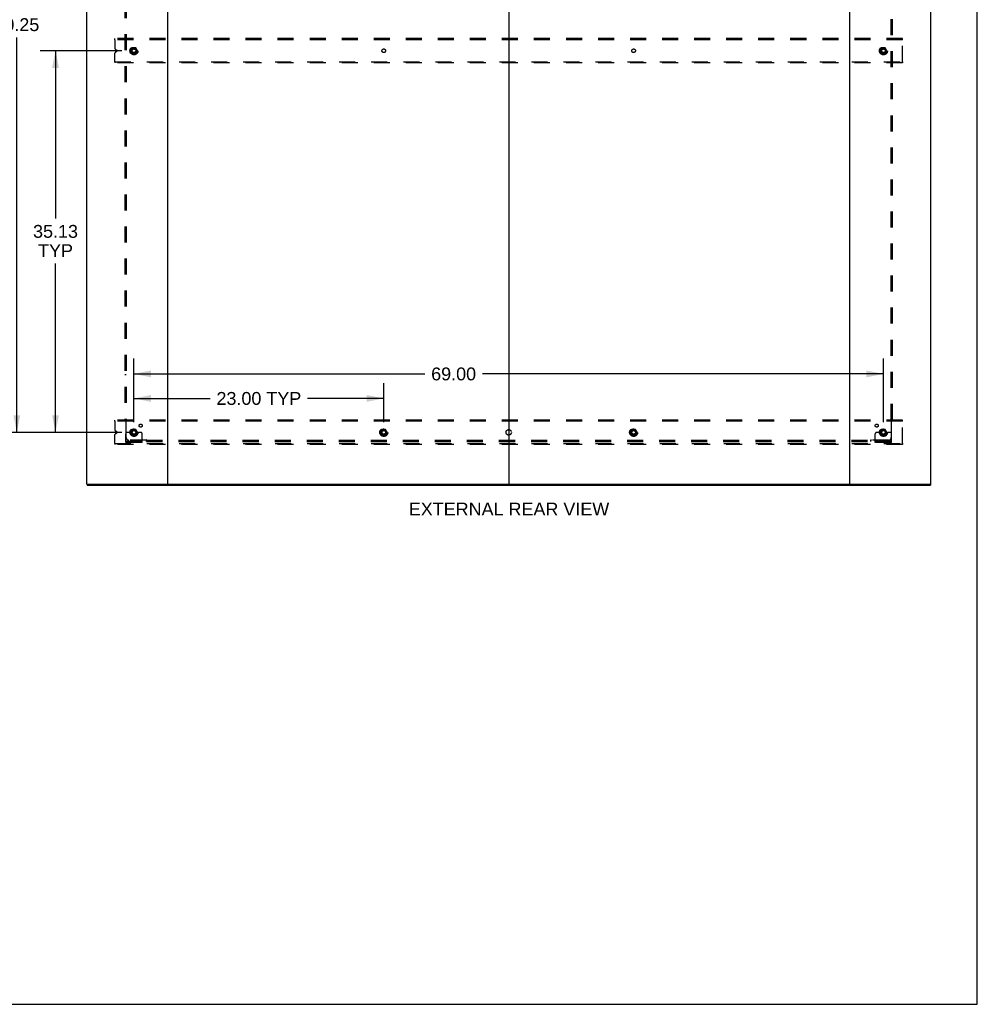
# Model space of a CAD drawing. Header units: inches. Extents: x 0 to 268, y 0 to 174.
# Tile 86 of 92: x 180 to 268, y 0 to 91. Entities that reach past the tile are written whole.
import ezdxf

# ---------------------------------------------------------------- set-up
doc = ezdxf.new("R2010")
doc.units = ezdxf.units.IN
doc.header["$LTSCALE"] = 14.749625
doc.header["$MEASUREMENT"] = 0
doc.linetypes.add('DOT', pattern=[0.2, 0.1, -0.1])
doc.linetypes.add('HIDDEN', pattern=[0.2, 0.1, -0.1])
doc.layers.get('0').update_dxf_attribs({"linetype": 'CONTINUOUS'})
for name, color, linetype in [('DEFAULT_2', 8, 'HIDDEN'), ('DIMENSIONS', 7, 'CONTINUOUS'), ('SUBPANEL', 7, 'CONTINUOUS')]:
    doc.layers.add(name, color=color, linetype=linetype)
doc.styles.get("Standard").update_dxf_attribs({"font": 'arial.ttf'})
doc.dimstyles.new('DIMSTYLE_1', dxfattribs={"dimtxt": 1.183125, "dimasz": 1.5775, "dimexe": 0.09, "dimexo": 0.07, "dimgap": 0.0375, "dimtad": 0, "dimtih": 1, "dimtoh": 1, "dimzin": 4, "dimdsep": 46, "dimtxsty": 'Standard', "dimblk": '_FILLED', "dimblk1": '_FILLED', "dimblk2": '_FILLED', "dimcen": 0.09, "dimadec": 3, "dimazin": 1, "dimtfac": 1, "dimtdec": 3, "dimtofl": 0, "dimtmove": 0, "dimatfit": 3, "dimldrblk": '_FILLED', "dimfxl": 0, "dimtolj": 1, "dimtzin": 4, "dimarcsym": 0})

# ---------------------------------------------------------------- blocks, each defined once
blk = doc.blocks.new('_FILLED')
at = {"color": 0, "linetype": 'ByBlock'}
blk.add_solid([(0, 0), (-1, 0.2), (-1, -0.2)], dxfattribs=at)
blk = doc.blocks.new('*D2')
at = {"layer": 'DIMENSIONS', "color": 2, "linetype": 'Continuous'}
for p, q in [((190.535, 53.587), (190.535, 57.191)), ((213.535, 53.587), (213.535, 57.191)), ((190.535, 55.771), (197.544, 55.771)), ((213.535, 55.771), (206.525, 55.771))]:
    blk.add_line(p, q, dxfattribs=at)
at = {"layer": 'DIMENSIONS', "color": 2, "linetype": 'Continuous', "xscale": 1.5775, "yscale": 1.5775, "zscale": 1.5775, "rotation": 180}
blk.add_blockref('_FILLED', (190.535, 55.771), dxfattribs=at)
at = {"layer": 'DIMENSIONS', "color": 2, "linetype": 'Continuous', "xscale": 1.5775, "yscale": 1.5775, "zscale": 1.5775}
blk.add_blockref('_FILLED', (213.535, 55.771), dxfattribs=at)
at = {"layer": 'DIMENSIONS', "color": 2, "linetype": 'Continuous', "insert": (202.035, 56.363), "char_height": 1.1831, "width": 7.79807, "attachment_point": 2, "line_spacing_factor": 0.9}
blk.add_mtext('23.00 TYP', dxfattribs=at)
blk = doc.blocks.new('*D3')
at = {"layer": 'DIMENSIONS', "color": 2, "linetype": 'Continuous'}
for p, q in [((189.43, 122.898), (178.333, 122.898)), ((179.753, 122.898), (179.753, 91.359)), ((179.753, 52.648), (179.753, 88.993)), ((189.43, 52.648), (178.333, 52.648))]:
    blk.add_line(p, q, dxfattribs=at)
at = {"layer": 'DIMENSIONS', "color": 2, "linetype": 'Continuous', "xscale": 1.5775, "yscale": 1.5775, "zscale": 1.5775}
for p, rotation in [((179.753, 122.898), 90), ((179.753, 52.648), 270)]:
    blk.add_blockref('_FILLED', p, dxfattribs=dict(at, rotation=rotation))
at = {"layer": 'DIMENSIONS', "color": 2, "linetype": 'Continuous', "insert": (179.753, 90.768), "char_height": 1.1831, "width": 4.13434, "attachment_point": 2, "line_spacing_factor": 0.9}
blk.add_mtext('70.25', dxfattribs=at)
blk = doc.blocks.new('*D4')
at = {"layer": 'DIMENSIONS', "color": 2, "linetype": 'Continuous'}
for p, q in [((190.535, 53.587), (190.535, 59.447)), ((259.535, 53.587), (259.535, 59.447)), ((190.535, 58.027), (217.306, 58.027)), ((259.535, 58.027), (222.623, 58.027))]:
    blk.add_line(p, q, dxfattribs=at)
at = {"layer": 'DIMENSIONS', "color": 2, "linetype": 'Continuous', "xscale": 1.5775, "yscale": 1.5775, "zscale": 1.5775, "rotation": 180}
blk.add_blockref('_FILLED', (190.535, 58.027), dxfattribs=at)
at = {"layer": 'DIMENSIONS', "color": 2, "linetype": 'Continuous', "xscale": 1.5775, "yscale": 1.5775, "zscale": 1.5775}
blk.add_blockref('_FILLED', (259.535, 58.027), dxfattribs=at)
at = {"layer": 'DIMENSIONS', "color": 2, "linetype": 'Continuous', "insert": (219.964, 58.618), "char_height": 1.1831, "width": 4.13434, "attachment_point": 2, "line_spacing_factor": 0.9}
blk.add_mtext('69.00', dxfattribs=at)
blk = doc.blocks.new('*D5')
at = {"layer": 'DIMENSIONS', "color": 2, "linetype": 'Continuous'}
for p, q in [((189.43, 87.773), (181.894, 87.773)), ((183.314, 87.773), (183.314, 72.332)), ((183.314, 52.648), (183.314, 68.191)), ((189.43, 52.648), (181.894, 52.648))]:
    blk.add_line(p, q, dxfattribs=at)
at = {"layer": 'DIMENSIONS', "color": 2, "linetype": 'Continuous', "xscale": 1.5775, "yscale": 1.5775, "zscale": 1.5775}
for p, rotation in [((183.314, 87.773), 90), ((183.314, 52.648), 270)]:
    blk.add_blockref('_FILLED', p, dxfattribs=dict(at, rotation=rotation))
at = {"layer": 'DIMENSIONS', "color": 2, "linetype": 'Continuous', "insert": (183.314, 71.74), "char_height": 1.1831, "width": 4.13434, "attachment_point": 2, "line_spacing_factor": 0.9}
blk.add_mtext('35.13\\PTYP', dxfattribs=at)

msp = doc.modelspace()

# ---------------------------------------------------------------- linework, layer by layer
at = {"color": 7, "linetype": 'Continuous'}
for p, q in [((268.175, 0), (268.175, 173.525)), ((225.035, 127.629), (225.035, 47.917)), ((186.212, 47.877), (186.212, 47.773)), ((186.221, 47.877), (186.25, 47.877)), ((193.62, 47.877), (256.45, 47.877)), ((263.82, 47.877), (263.849, 47.877)), ((263.858, 47.877), (263.858, 47.773)), ((0, 0), (268.175, 0))]:
    msp.add_line(p, q, dxfattribs=at)
at = {"color": 3, "linetype": 'Continuous'}
for p, q in [((186.16, 127.669), (186.16, 47.877)), ((193.66, 47.917), (193.66, 127.629)), ((256.41, 127.629), (256.41, 47.917)), ((263.91, 47.877), (263.91, 127.669)), ((186.221, 47.877), (186.16, 47.877)), ((186.212, 47.773), (263.858, 47.773)), ((186.25, 47.877), (193.62, 47.877)), ((256.45, 47.877), (263.82, 47.877)), ((263.849, 47.877), (263.91, 47.877))]:
    msp.add_line(p, q, dxfattribs=at)
for centre, start, end in [((193.62, 47.917), 270, 360), ((256.45, 47.917), 180, 270)]:
    msp.add_arc(centre, 0.04, start, end, dxfattribs=at)
at = {"color": 7, "linetype": 'Continuous'}
for centre, start, end in [((193.7, 47.917), 180, 270), ((224.995, 47.917), 270, 360), ((225.075, 47.917), 180, 270), ((256.37, 47.917), 270, 360)]:
    msp.add_arc(centre, 0.04, start, end, dxfattribs=at)
at = {"layer": 'DEFAULT_2', "color": 8, "linetype": 'HIDDEN'}
for p, q in [((188.785, 88.794), (188.785, 88.898)), ((261.285, 88.898), (188.785, 88.898)), ((261.285, 88.794), (261.285, 88.898)), ((188.785, 88.794), (188.785, 87.985)), ((261.285, 88.794), (188.785, 88.794)), ((190.372, 88.046), (190.217, 87.778)), ((190.689, 88.051), (190.38, 88.051)), ((190.852, 87.778), (190.698, 88.046)), ((259.372, 88.046), (259.217, 87.778)), ((259.689, 88.051), (259.38, 88.051)), ((259.852, 87.778), (259.698, 88.046)), ((261.285, 86.752), (261.285, 88.794)), ((188.785, 86.752), (188.785, 87.561)), ((188.956, 87.831), (188.862, 87.87)), ((188.862, 87.676), (188.956, 87.715)), ((190.217, 87.768), (190.372, 87.501)), ((190.689, 87.496), (190.38, 87.496)), ((190.698, 87.501), (190.852, 87.768)), ((259.217, 87.768), (259.372, 87.501)), ((259.689, 87.496), (259.38, 87.496)), ((259.698, 87.501), (259.852, 87.768)), ((188.785, 86.752), (188.785, 86.648)), ((188.785, 86.752), (261.285, 86.752)), ((261.285, 86.648), (188.785, 86.648)), ((261.285, 86.752), (261.285, 86.648)), ((188.785, 53.669), (188.785, 53.773)), ((261.285, 53.773), (188.785, 53.773)), ((188.785, 53.669), (188.785, 52.86)), ((261.285, 53.669), (188.785, 53.669)), ((261.285, 53.669), (261.285, 53.773)), ((261.285, 51.627), (261.285, 53.669)), ((188.956, 52.706), (188.862, 52.745)), ((188.862, 52.551), (188.956, 52.59)), ((189.999, 52.648), (189.91, 52.648)), ((190.12, 52.648), (189.999, 52.648)), ((190.36, 52.648), (190.12, 52.648)), ((190.372, 52.921), (190.217, 52.653)), ((190.217, 52.643), (190.372, 52.376)), ((190.689, 52.926), (190.38, 52.926)), ((190.852, 52.653), (190.698, 52.921)), ((190.698, 52.376), (190.852, 52.643)), ((190.71, 52.648), (190.949, 52.648)), ((191.071, 52.648), (190.949, 52.648)), ((191.16, 52.648), (191.071, 52.648)), ((213.372, 52.921), (213.217, 52.653)), ((213.217, 52.643), (213.372, 52.376)), ((213.689, 52.926), (213.38, 52.926)), ((213.852, 52.653), (213.698, 52.921)), ((213.698, 52.376), (213.852, 52.643)), ((236.372, 52.921), (236.217, 52.653)), ((236.217, 52.643), (236.372, 52.376)), ((236.689, 52.926), (236.38, 52.926)), ((236.852, 52.653), (236.698, 52.921)), ((236.698, 52.376), (236.852, 52.643)), ((258.999, 52.648), (258.91, 52.648)), ((259.12, 52.648), (258.999, 52.648)), ((259.36, 52.648), (259.12, 52.648)), ((259.372, 52.921), (259.217, 52.653)), ((259.217, 52.643), (259.372, 52.376)), ((259.689, 52.926), (259.38, 52.926)), ((259.852, 52.653), (259.698, 52.921)), ((259.698, 52.376), (259.852, 52.643)), ((259.71, 52.648), (259.949, 52.648)), ((260.071, 52.648), (259.949, 52.648)), ((260.16, 52.648), (260.071, 52.648)), ((188.785, 51.627), (188.785, 52.436)), ((189.785, 51.7), (189.785, 52.523)), ((191.285, 51.804), (189.785, 51.804)), ((191.285, 51.7), (189.785, 51.7)), ((190.032, 51.7), (190.032, 51.804)), ((190.288, 51.7), (190.288, 51.804)), ((190.689, 52.371), (190.38, 52.371)), ((190.782, 51.7), (190.782, 51.804)), ((191.038, 51.7), (191.038, 51.804)), ((191.285, 51.7), (191.285, 52.523)), ((213.689, 52.371), (213.38, 52.371)), ((236.689, 52.371), (236.38, 52.371)), ((258.785, 51.7), (258.785, 52.523)), ((260.285, 51.804), (258.785, 51.804)), ((260.285, 51.7), (258.785, 51.7)), ((259.032, 51.7), (259.032, 51.804)), ((259.288, 51.7), (259.288, 51.804)), ((259.689, 52.371), (259.38, 52.371)), ((259.782, 51.7), (259.782, 51.804)), ((260.038, 51.7), (260.038, 51.804)), ((260.285, 51.7), (260.285, 52.523)), ((188.785, 51.627), (261.285, 51.627)), ((188.785, 51.627), (188.785, 51.523)), ((261.285, 51.523), (188.785, 51.523)), ((261.285, 51.627), (261.285, 51.523))]:
    msp.add_line(p, q, dxfattribs=at)
for centre, radius in [((190.535, 87.773), 0.372), ((190.535, 87.773), 0.356), ((190.535, 87.773), 0.312), ((190.535, 87.773), 0.204), ((190.535, 87.773), 0.188), ((190.535, 87.773), 0.183), ((190.535, 87.773), 0.165), ((259.535, 87.773), 0.372), ((259.535, 87.773), 0.356), ((259.535, 87.773), 0.312), ((259.535, 87.773), 0.204), ((259.535, 87.773), 0.188), ((259.535, 87.773), 0.183), ((259.535, 87.773), 0.165), ((190.535, 52.648), 0.372), ((190.535, 52.648), 0.356), ((190.535, 52.648), 0.312), ((190.535, 52.648), 0.204), ((190.535, 52.648), 0.188), ((190.535, 52.648), 0.183), ((190.535, 52.648), 0.165), ((213.535, 52.648), 0.372), ((213.535, 52.648), 0.356), ((213.535, 52.648), 0.312), ((213.535, 52.648), 0.204), ((213.535, 52.648), 0.188), ((213.535, 52.648), 0.183), ((213.535, 52.648), 0.165), ((236.535, 52.648), 0.372), ((236.535, 52.648), 0.356), ((236.535, 52.648), 0.312), ((236.535, 52.648), 0.204), ((236.535, 52.648), 0.188), ((236.535, 52.648), 0.183), ((236.535, 52.648), 0.165), ((259.535, 52.648), 0.372), ((259.535, 52.648), 0.356), ((259.535, 52.648), 0.312), ((259.535, 52.648), 0.204), ((259.535, 52.648), 0.188), ((259.535, 52.648), 0.183), ((259.535, 52.648), 0.165)]:
    msp.add_circle(centre, radius, dxfattribs=at)
at = {"layer": 'DEFAULT_2', "color": 8, "linetype": 'DOT'}
for centre in [(190.535, 87.773), (213.535, 87.773), (236.535, 87.773), (259.535, 87.773), (190.535, 52.648), (213.535, 52.648), (236.535, 52.648), (259.535, 52.648)]:
    msp.add_circle(centre, 0.17, dxfattribs=at)
at = {"layer": 'DEFAULT_2', "color": 8, "linetype": 'HIDDEN'}
for centre, radius, start, end in [((188.91, 87.985), 0.125, 180, 247.5), ((190.38, 88.041), 0.01, 90.01235, 149.98915), ((190.689, 88.041), 0.01, 30.01204, 89.98872), ((259.38, 88.041), 0.01, 90.01235, 149.98915), ((259.689, 88.041), 0.01, 30.01204, 89.98872), ((188.91, 87.561), 0.125, 112.5, 180), ((188.932, 87.773), 0.0625, 292.5, 67.5), ((190.226, 87.773), 0.01, 150.01268, 209.98829), ((190.38, 87.506), 0.01, 210.01204, 269.98872), ((190.689, 87.506), 0.01, 270.01235, 329.98915), ((190.844, 87.773), 0.01, 330.01268, 29.98829), ((259.226, 87.773), 0.01, 150.01268, 209.98829), ((259.38, 87.506), 0.01, 210.01204, 269.98872), ((259.689, 87.506), 0.01, 270.01235, 329.98915), ((259.844, 87.773), 0.01, 330.01268, 29.98829), ((188.91, 52.86), 0.125, 180, 247.5), ((188.932, 52.648), 0.0625, 292.5, 67.5), ((189.91, 52.523), 0.125, 90, 180), ((190.226, 52.648), 0.01, 150.01268, 209.98829), ((190.535, 52.648), 0.175, 180, 360), ((190.38, 52.916), 0.01, 90.01235, 149.98915), ((190.689, 52.916), 0.01, 30.01204, 89.98872), ((190.844, 52.648), 0.01, 330.01268, 29.98829), ((191.16, 52.523), 0.125, 0, 90), ((213.226, 52.648), 0.01, 150.01268, 209.98829), ((213.38, 52.916), 0.01, 90.01235, 149.98915), ((213.689, 52.916), 0.01, 30.01204, 89.98872), ((213.844, 52.648), 0.01, 330.01268, 29.98829), ((236.226, 52.648), 0.01, 150.01268, 209.98829), ((236.38, 52.916), 0.01, 90.01235, 149.98915), ((236.689, 52.916), 0.01, 30.01204, 89.98872), ((236.844, 52.648), 0.01, 330.01268, 29.98829), ((258.91, 52.523), 0.125, 90, 180), ((259.226, 52.648), 0.01, 150.01268, 209.98829), ((259.535, 52.648), 0.175, 180, 360), ((259.38, 52.916), 0.01, 90.01235, 149.98915), ((259.689, 52.916), 0.01, 30.01204, 89.98872), ((259.844, 52.648), 0.01, 330.01268, 29.98829), ((260.16, 52.523), 0.125, 0, 90), ((188.91, 52.436), 0.125, 112.5, 180), ((190.38, 52.381), 0.01, 210.01204, 269.98872), ((190.689, 52.381), 0.01, 270.01235, 329.98915), ((213.38, 52.381), 0.01, 210.01204, 269.98872), ((213.689, 52.381), 0.01, 270.01235, 329.98915), ((236.38, 52.381), 0.01, 210.01204, 269.98872), ((236.689, 52.381), 0.01, 270.01235, 329.98915), ((259.38, 52.381), 0.01, 210.01204, 269.98872), ((259.689, 52.381), 0.01, 270.01235, 329.98915)]:
    msp.add_arc(centre, radius, start, end, dxfattribs=at)
at = {"layer": 'SUBPANEL', "color": 8, "linetype": 'HIDDEN'}
for p, q in [((189.691, 121.742), (189.691, 53.804)), ((189.816, 121.742), (189.816, 53.804)), ((260.253, 53.804), (260.253, 121.742)), ((260.378, 53.804), (260.378, 121.742)), ((189.816, 57.929), (189.691, 57.929)), ((260.253, 57.929), (260.378, 57.929)), ((189.691, 53.804), (189.857, 53.804)), ((189.797, 53.787), (189.804, 53.78)), ((189.816, 52.179), (189.816, 53.769)), ((260.213, 53.804), (260.378, 53.804)), ((260.253, 53.769), (260.253, 52.179)), ((191.656, 51.929), (190.066, 51.929)), ((191.691, 51.804), (191.691, 51.97)), ((191.691, 51.929), (258.378, 51.929)), ((191.691, 51.804), (258.378, 51.804)), ((195.816, 51.929), (195.816, 51.804)), ((254.253, 51.929), (254.253, 51.804)), ((258.378, 51.804), (258.378, 51.97)), ((258.396, 51.911), (258.403, 51.918)), ((260.003, 51.929), (258.414, 51.929))]:
    msp.add_line(p, q, dxfattribs=at)
for points in [[(189.777, 53.804), (189.78, 53.803), (189.782, 53.801), (189.784, 53.799), (189.787, 53.797), (189.789, 53.796), (189.79, 53.794), (189.792, 53.792), (189.794, 53.791), (189.796, 53.789), (189.797, 53.787)], [(189.804, 53.78), (189.806, 53.778), (189.808, 53.776), (189.81, 53.774), (189.812, 53.772), (189.814, 53.771), (189.816, 53.769)], [(189.83, 53.779), (189.827, 53.777), (189.825, 53.775), (189.822, 53.774), (189.82, 53.772), (189.818, 53.771), (189.816, 53.769)], [(189.857, 53.804), (189.856, 53.802), (189.855, 53.801), (189.854, 53.799), (189.853, 53.797), (189.852, 53.795), (189.851, 53.794), (189.849, 53.792), (189.847, 53.79), (189.845, 53.789), (189.844, 53.787), (189.842, 53.786), (189.839, 53.784), (189.837, 53.783), (189.835, 53.782), (189.83, 53.779)], [(260.213, 53.804), (260.213, 53.802), (260.214, 53.801), (260.215, 53.799), (260.216, 53.797), (260.217, 53.795), (260.219, 53.794), (260.22, 53.792), (260.222, 53.79), (260.224, 53.789), (260.226, 53.787), (260.228, 53.786), (260.23, 53.784), (260.232, 53.783), (260.235, 53.782)], [(260.235, 53.782), (260.24, 53.779), (260.242, 53.777), (260.245, 53.775), (260.247, 53.774), (260.25, 53.772), (260.252, 53.771), (260.253, 53.769)], [(260.267, 53.782), (260.265, 53.78), (260.263, 53.778), (260.261, 53.776), (260.259, 53.774), (260.257, 53.772), (260.255, 53.771), (260.253, 53.769)], [(260.292, 53.804), (260.29, 53.803), (260.287, 53.801), (260.285, 53.799), (260.283, 53.797), (260.281, 53.796), (260.279, 53.794), (260.277, 53.792), (260.276, 53.791), (260.274, 53.789), (260.272, 53.787), (260.267, 53.782)], [(191.668, 51.948), (191.665, 51.943), (191.664, 51.941), (191.662, 51.938), (191.66, 51.936), (191.659, 51.933), (191.657, 51.931), (191.656, 51.929)], [(191.669, 51.916), (191.667, 51.918), (191.665, 51.92), (191.663, 51.922), (191.661, 51.924), (191.659, 51.926), (191.657, 51.928), (191.656, 51.929)], [(191.691, 51.97), (191.689, 51.969), (191.687, 51.969), (191.685, 51.968), (191.684, 51.967), (191.682, 51.965), (191.68, 51.964), (191.679, 51.962), (191.677, 51.961), (191.675, 51.959), (191.674, 51.957), (191.673, 51.955), (191.671, 51.953), (191.67, 51.95), (191.668, 51.948)], [(191.691, 51.891), (191.689, 51.893), (191.687, 51.896), (191.686, 51.898), (191.684, 51.9), (191.682, 51.902), (191.681, 51.904), (191.679, 51.906), (191.677, 51.907), (191.676, 51.909), (191.674, 51.911), (191.669, 51.916)], [(258.378, 51.97), (258.38, 51.969), (258.382, 51.969), (258.384, 51.968), (258.386, 51.967), (258.388, 51.965), (258.389, 51.964), (258.391, 51.962), (258.393, 51.961), (258.394, 51.959), (258.395, 51.957), (258.397, 51.955), (258.398, 51.953), (258.4, 51.95), (258.401, 51.948), (258.404, 51.943)], [(258.378, 51.891), (258.38, 51.893), (258.382, 51.896), (258.384, 51.898), (258.385, 51.9), (258.387, 51.902), (258.389, 51.904), (258.391, 51.906), (258.392, 51.907), (258.394, 51.909), (258.396, 51.911)], [(258.403, 51.918), (258.405, 51.92), (258.407, 51.922), (258.409, 51.924), (258.411, 51.926), (258.412, 51.928), (258.414, 51.929)], [(258.404, 51.943), (258.406, 51.941), (258.407, 51.938), (258.409, 51.936), (258.411, 51.933), (258.412, 51.931), (258.414, 51.929)]]:
    msp.add_lwpolyline(points, dxfattribs=at)
for centre, radius in [((190.535, 87.773), 0.25), ((259.535, 87.773), 0.25), ((190.535, 52.648), 0.25), ((191.153, 53.267), 0.141), ((213.535, 52.648), 0.25), ((225.035, 52.648), 0.25), ((236.535, 52.648), 0.25), ((258.916, 53.267), 0.141), ((259.535, 52.648), 0.25)]:
    msp.add_circle(centre, radius, dxfattribs=at)
for centre, start, end in [((190.066, 52.179), 180, 270), ((260.003, 52.179), 270, 360)]:
    msp.add_arc(centre, 0.25, start, end, dxfattribs=at)

# ---------------------------------------------------------------- texts
at = {"layer": 'DIMENSIONS', "color": 2, "linetype": 'Continuous', "insert": (225.064, 46.178), "char_height": 1.18312, "width": 18.4198, "attachment_point": 2, "line_spacing_factor": 0.9}
msp.add_mtext('EXTERNAL REAR VIEW', dxfattribs=at)

# ---------------------------------------------------------------- dimensions: what is measured, and where the dimension line sits
at = {"layer": 'DIMENSIONS', "color": 2, "linetype": 'Continuous'}
dim = msp.add_linear_dim(base=(179.753, 122.898), p1=(189.5, 52.648), p2=(189.5, 122.898), angle=90, dimstyle='DIMSTYLE_1', dxfattribs=at)
dim.commit()
dim.dimension.update_dxf_attribs({"geometry": '*D3', "text_midpoint": (179.757, 90.169), "dimtype": 160})
dim = msp.add_linear_dim(base=(183.313658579, 52.648123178), p1=(189.500481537, 87.773123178), p2=(189.500481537, 52.648123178), angle=270, text='<>\\PTYP', dimstyle='DIMSTYLE_1', dxfattribs=at)
dim.commit()
dim.dimension.update_dxf_attribs({"geometry": '*D5', "text_midpoint": (183.313658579, 70.261139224), "dimtype": 160})
dim = msp.add_linear_dim(base=(259.535, 58.027), p1=(190.535, 53.517), p2=(259.535, 53.517), dimstyle='DIMSTYLE_1', dxfattribs=at)
dim.commit()
dim.dimension.update_dxf_attribs({"geometry": '*D4', "text_midpoint": (219.955, 58.02), "dimtype": 160})
dim = msp.add_linear_dim(base=(213.535, 55.771), p1=(190.535, 53.517), p2=(213.535, 53.517), text='<> TYP', dimstyle='DIMSTYLE_1', dxfattribs=at)
dim.commit()
dim.dimension.update_dxf_attribs({"geometry": '*D2', "text_midpoint": (202.035, 55.771), "dimtype": 160})

doc.saveas('drawing.dxf')
